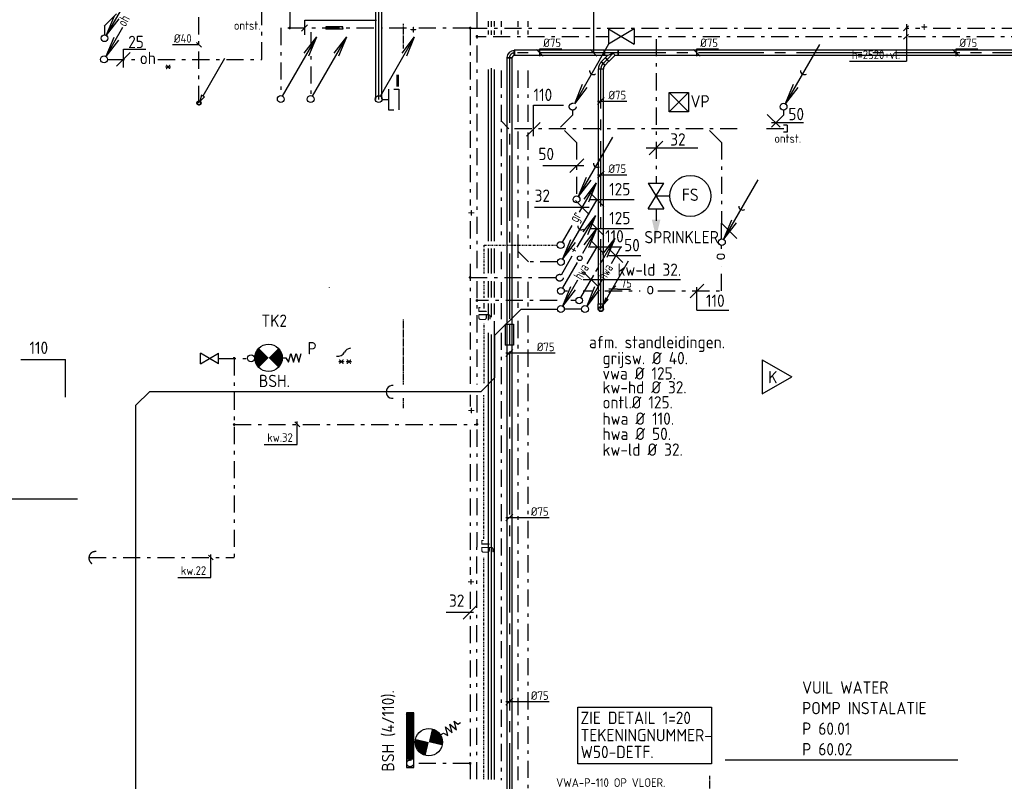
# Model space of a CAD drawing. Header units: millimetres. Extents: x -72565 to 37572, y -100 to 54284.
# Tile 9 of 32: x -64610 to -50246, y 33953 to 45067. Entities that reach past the tile are written whole.
import ezdxf
from ezdxf.enums import TextEntityAlignment as Align

# ---------------------------------------------------------------- set-up
doc = ezdxf.new("R2010")
doc.units = ezdxf.units.MM
doc.header["$LTSCALE"] = 50
for name, pattern in [('2322109', [10, 5, -2, 1, -2]), ('CENTER2', [28.575, 19.05, -3.175, 3.175, -3.175]), ('DASHDOT', [1, 0.5, -0.25, 0, -0.25]), ('DASHED', [0.75, 0.5, -0.25]), ('HIDDEN', [0.375, 0.25, -0.125]), ('KOUDWATER', [8.4, 4.8, -1.2, 1.2, -1.2]), ('KOUDWATERTAP', [1.1, 0.5, -0.25, 0.1, -0.25]), ('WARMWATER', [10.8, 4.8, -1.2, 1.2, -1.2, 1.2, -1.2])]:
    doc.linetypes.add(name, pattern=pattern)
for name, color, linetype in [('50', 3, 'Continuous'), ('51', 6, 'Continuous'), ('51-LEIDING', 3, 'Continuous'), ('52', 3, 'Continuous'), ('52-GRIJS', 3, 'KOUDWATERTAP'), ('54', 3, 'Continuous'), ('55', 3, 'Continuous'), ('60', 7, 'Continuous'), ('60-CV', 3, 'Continuous'), ('60-TXT', 1, 'Continuous'), ('62', 3, 'Continuous'), ('62-GKW', 3, 'Continuous'), ('Bestaande grijswater', 102, 'KOUDWATERTAP'), ('SYM-W', 7, 'Continuous'), ('WL$1----_BOUWKUNDIG', 11, 'Continuous'), ('WL521---_D', 112, 'Continuous'), ('WL522---_VWA', 2, 'Continuous'), ('WL524---_D', 192, 'Continuous'), ('WL524---_HARTLIJN', 7, 'Continuous'), ('WL531---', 132, 'Continuous'), ('WL5310--_KW', 2, 'KOUDWATER'), ('WL5310--Bestaande_KW', 180, 'KOUDWATERTAP'), ('WL532---_DBL', 6, 'Continuous'), ('WL5320--_WW', 2, 'WARMWATER'), ('WM-L0---_MATEN-B', 7, 'Continuous'), ('WM524---', 2, 'Continuous'), ('WM560---_MATEN-B', 1, 'Continuous')]:
    doc.layers.add(name, color=color, linetype=linetype)
doc.styles.add('BURO-018', font='ISO96.shx', dxfattribs={"height": 90})
doc.styles.add('BURO-025', font='ISO96.shx', dxfattribs={"height": 125})
doc.styles.add('ISO', font='ISO.SHX')
doc.styles.add('MAATVOERING', font='ISO')

# ---------------------------------------------------------------- blocks, each defined once
blk = doc.blocks.new('030')
at = {"layer": '51', "color": 1, "linetype": 'Continuous'}
for p in [(5.25, 9.09), (1.4, 3.22), (2.08, 2.82)]:
    blk.add_line(p, (0.25, 0.43), dxfattribs=at)
blk.add_circle((0, 0), 0.5, dxfattribs=at)
blk.add_arc((3.03, 5.25), 0.567, 178.0725, 301.9275, dxfattribs=at)
blk = doc.blocks.new('W3-44')
at = {"layer": '54', "color": 2, "const_width": 2}
for points in [[(1.29, 0.71, 0.414214), (1.29, -0.71, 1)], [(2.71, -0.71, 0.414214), (2.71, 0.71, 1)]]:
    blk.add_lwpolyline(points, format="xyb", dxfattribs=at)
at = {"layer": '54', "color": 7}
blk.add_lwpolyline([(4, 0), (4.5, 0), (4.88, -0.63), (5.26, 0.63), (5.63, -0.63), (6.01, 0.63), (6.39, -0.63), (6.77, 0.63), (6.96, 0), (7.46, 0)], dxfattribs=at)
at = {"layer": '54', "color": 2}
blk.add_circle((2, 0), 2, dxfattribs=at)
blk = doc.blocks.new('$MAAT')
at = {"layer": 'SYM-W', "color": 1}
blk.add_line((1, 1), (-1, -1), dxfattribs=at)
blk = doc.blocks.new('013')
at = {"layer": '52', "color": 1, "linetype": 'Continuous'}
for p, q in [((3.06, 5.3), (5.25, 9.09)), ((3.42, 6.7), (5.25, 9.09)), ((4.1, 6.31), (5.25, 9.09)), ((2.44, 4.22), (2.75, 4.76)), ((0.25, 0.43), (2.13, 3.68))]:
    blk.add_line(p, q, dxfattribs=at)
blk.add_circle((0, 0), 0.5, dxfattribs=at)
blk = doc.blocks.new('033')
at = {"layer": '50', "color": 1, "linetype": 'Continuous'}
for p, q in [((5.25, 9.09), (3.8, 6.58)), ((2.44, 4.22), (0.25, 0.43)), ((1.4, 3.22), (0.25, 0.43)), ((2.08, 2.82), (0.25, 0.43))]:
    blk.add_line(p, q, dxfattribs=at)
blk.add_circle((0, 0), 0.5, dxfattribs=at)
at = {"layer": '50', "color": 7, "style": 'ISO', "width": 0.7}
blk.add_text('hwa', height=1.5, rotation=59.4545, dxfattribs=at).set_placement((3.04, 4.13))
blk = doc.blocks.new('027')
at = {"layer": '51', "color": 1, "linetype": 'Continuous'}
for p, q in [((5.26, 9.1), (3.14, 5.44)), ((3.42, 6.72), (5.26, 9.1)), ((4.1, 6.32), (5.26, 9.1)), ((2.39, 4.14), (0.25, 0.43))]:
    blk.add_line(p, q, dxfattribs=at)
for centre, radius in [((2.76, 4.77), 0.35), ((0, 0), 0.5)]:
    blk.add_circle(centre, radius, dxfattribs=at)
blk = doc.blocks.new('STORZ')
at = {"layer": '54', "color": 2}
for p, q in [((0, 1.5), (0, -1.5)), ((0.75, 1.5), (1.5, 1.5)), ((1.5, 1.5), (1.5, -1.5)), ((0, -1.5), (0.75, -1.5))]:
    blk.add_line(p, q, dxfattribs=at)
blk = doc.blocks.new('122')
at = {"layer": '52', "color": 1, "linetype": 'Continuous'}
for p, q in [((2.77, 4.8), (5.25, 9.09)), ((3.42, 6.7), (5.25, 9.09)), ((4.1, 6.31), (5.25, 9.09)), ((0.25, 0.43), (1.66, 2.87))]:
    blk.add_line(p, q, dxfattribs=at)
blk.add_circle((0, 0), 0.5, dxfattribs=at)
at = {"layer": '52', "color": 7, "style": 'ISO', "width": 0.75}
blk.add_text('gr', height=1.5, rotation=61.3721, dxfattribs=at).set_placement((2.44, 3.19))
blk = doc.blocks.new('D122')
at = {"layer": '52', "linetype": 'Continuous'}
blk.add_blockref('122', (0, 0), dxfattribs=at)
blk = doc.blocks.new('3-01')
at = {"layer": 'SYM-W', "color": 2}
for p, q in [((-2.5, 1.5), (-2.5, -1.5)), ((-2.5, 1.5), (2.5, -1.5)), ((2.5, 1.5), (-2.5, -1.5)), ((2.5, 1.5), (2.5, -1.5))]:
    blk.add_line(p, q, dxfattribs=at)
blk = doc.blocks.new('W3-01A')
at = {"layer": 'SYM-W', "linetype": 'Continuous', "xscale": 0.75, "yscale": 0.75, "zscale": 0.75}
blk.add_blockref('3-01', (0, 0), dxfattribs=at)
blk = doc.blocks.new('001')
at = {"layer": '60', "color": 1, "linetype": 'Continuous'}
for p in [(0.25, 0.43), (3.42, 6.7), (4.1, 6.31)]:
    blk.add_line(p, (5.25, 9.09), dxfattribs=at)
blk.add_circle((0, 0), 0.5, dxfattribs=at)
blk = doc.blocks.new('*X19')
at = {"color": 0}
for p, q in [((29158, 61986), (29262, 62089)), ((29158, 61999), (29248, 62089)), ((29158, 62013), (29235, 62089)), ((29158, 62026), (29222, 62089)), ((29158, 62040), (29208, 62089)), ((29158, 62053), (29195, 62089)), ((29158, 62067), (29181, 62089)), ((29158, 62080), (29168, 62089)), ((29158, 61972), (29268, 62082)), ((29158, 61959), (29268, 62069)), ((29158, 61945), (29268, 62055)), ((29158, 61932), (29268, 62042)), ((29158, 61918), (29268, 62028)), ((29158, 61905), (29268, 62015)), ((29158, 61891), (29268, 62001)), ((29158, 61878), (29268, 61988)), ((29158, 61865), (29268, 61975)), ((29158, 61851), (29268, 61961)), ((29158, 61838), (29268, 61948)), ((29158, 61824), (29268, 61934)), ((29158, 61811), (29268, 61921)), ((29158, 61797), (29268, 61907)), ((29158, 61784), (29268, 61894)), ((29158, 61770), (29268, 61880)), ((29158, 61757), (29268, 61867)), ((29158, 61743), (29268, 61853)), ((29158, 61730), (29268, 61840)), ((29158, 61716), (29268, 61826)), ((29158, 61703), (29268, 61813)), ((29158, 61689), (29268, 61799)), ((29158, 61676), (29268, 61786)), ((29158, 61662), (29268, 61772)), ((29158, 61649), (29268, 61759)), ((29158, 61636), (29268, 61746)), ((29158, 61622), (29268, 61732)), ((29158, 61609), (29268, 61719)), ((29158, 61595), (29268, 61705)), ((29158, 61582), (29268, 61692)), ((29158, 61568), (29268, 61678)), ((29158, 61555), (29268, 61665)), ((29158, 61541), (29268, 61651)), ((29158, 61528), (29268, 61638)), ((29158, 61514), (29268, 61624)), ((29158, 61501), (29268, 61611)), ((29158, 61487), (29268, 61597)), ((29158, 61474), (29268, 61584)), ((29158, 61460), (29268, 61570)), ((29158, 61447), (29268, 61557)), ((29158, 61433), (29268, 61543)), ((29158, 61420), (29268, 61530)), ((29168, 61416), (29268, 61517)), ((29182, 61416), (29268, 61503)), ((29195, 61416), (29268, 61490)), ((29209, 61416), (29268, 61476)), ((29222, 61416), (29268, 61463)), ((29236, 61416), (29268, 61449)), ((29249, 61416), (29268, 61436)), ((29263, 61416), (29268, 61422))]:
    blk.add_line(p, q, dxfattribs=at)
blk = doc.blocks.new('3-59')
at = {"layer": 'SYM-W', "color": 2}
for p, q in [((-2.5, 0), (0, 4.33)), ((2.5, 0), (0, 4.33)), ((-2.5, 0), (2.5, 0))]:
    blk.add_line(p, q, dxfattribs=at)
blk = doc.blocks.new('CVRP51')
blk.add_line((7.5, 12.99), (1.17, 2.03))
blk.add_lwpolyline([(1.59, 1.78), (0.75, 2.27), (0.25, 0.43)], close=True)
blk.add_circle((0, 0), 0.5)
at = {"color": 2, "style": 'MAATVOERING', "flags": 8}
blk.add_attdef('PIJL_BEN', (8, 13), '', height=1, dxfattribs=at)
blk = doc.blocks.new('MVLINE')
blk.add_line((35, -35), (-35, 35))
blk = doc.blocks.new('*U85')
at = {"color": 0, "ltscale": 10}
for p, q in [((-38, 65), (-38, 75)), ((-38, 75), (38, 75)), ((-38, 46), (-38, 65)), ((-38, 29), (-38, 46)), ((-38, 15), (-38, 29)), ((-38, 5), (-38, 15)), ((-38, 0), (-38, 5)), ((38, 65), (38, 75)), ((38, 46), (38, 65)), ((38, 29), (38, 46)), ((38, 15), (38, 29)), ((38, 5), (38, 15)), ((38, 0), (38, 5))]:
    blk.add_line(p, q, dxfattribs=at)
blk.add_circle((0, 0), 37.5, dxfattribs=at)
at = {"layer": 'WL524---_HARTLIJN', "linetype": 'CENTER2'}
blk.add_line((0, 0), (0, 75), dxfattribs=at)
at = {"layer": 'WL524---_D', "color": 1, "linetype": '2322109', "style": 'BURO-018'}
blk.add_attdef('POSNR', text='', height=90, dxfattribs=at).set_placement((0, 0), align=Align.MIDDLE)
blk = doc.blocks.new('*U86')
at = {"color": 0, "ltscale": 10}
for p, q in [((0, 37), (3438, 37)), ((0, -38), (0, 37)), ((3438, 37), (3438, -38)), ((0, -38), (3438, -38))]:
    blk.add_line(p, q, dxfattribs=at)
at = {"layer": 'WL524---_HARTLIJN', "linetype": 'CENTER2'}
blk.add_line((0, 0), (3438, 0), dxfattribs=at)
at = {"layer": 'WL524---_D', "color": 1, "linetype": '2322109', "style": 'BURO-018'}
blk.add_attdef('POSNR', text='', height=90, dxfattribs=at).set_placement((0, 0), align=Align.MIDDLE)
blk = doc.blocks.new('*U87')
at = {"color": 0, "ltscale": 10}
for p, q in [((-50, -38), (-50, 38)), ((62, -9), (9, -62))]:
    blk.add_line(p, q, dxfattribs=at)
for radius, start in [(158, 47.1734), (83.2, 45)]:
    blk.add_arc((-50, -121), radius, start, 90, dxfattribs=at)
at = {"layer": 'WL524---_HARTLIJN', "linetype": 'CENTER2'}
blk.add_arc((-50, -121), 121, 45, 90, dxfattribs=at)
at = {"layer": 'WL524---_D', "color": 1, "linetype": '2322109', "style": 'BURO-018'}
blk.add_attdef('POSNR', text='', height=90, dxfattribs=at).set_placement((0, 0), align=Align.MIDDLE)
blk = doc.blocks.new('*U95')
at = {"color": 0, "ltscale": 10}
for p, q in [((0, 38), (29274, 38)), ((29274, 38), (29274, -38)), ((0, -38), (29274, -38))]:
    blk.add_line(p, q, dxfattribs=at)
at = {"layer": 'WL524---_HARTLIJN', "linetype": 'CENTER2'}
blk.add_line((0, 0), (29274, 0), dxfattribs=at)
at = {"layer": 'WL524---_D', "color": 1, "linetype": '2322109', "style": 'BURO-018'}
blk.add_attdef('POSNR', text='', height=90, dxfattribs=at).set_placement((0, 0), align=Align.MIDDLE)
blk = doc.blocks.new('*U96')
at = {"color": 0, "ltscale": 10}
for p, q in [((0, 37), (85, 37)), ((0, -38), (0, 37)), ((85, 37), (85, -38)), ((0, -38), (85, -38))]:
    blk.add_line(p, q, dxfattribs=at)
at = {"layer": 'WL524---_HARTLIJN', "linetype": 'CENTER2'}
blk.add_line((0, 0), (85, 0), dxfattribs=at)
at = {"layer": 'WL524---_D', "color": 1, "linetype": '2322109', "style": 'BURO-018'}
blk.add_attdef('POSNR', text='', height=90, dxfattribs=at).set_placement((0, 0), align=Align.MIDDLE)
blk = doc.blocks.new('*U97')
at = {"color": 0, "ltscale": 10}
for p, q in [((-70, 37), (-16, 37)), ((-70, 37), (-70, -38)), ((-16, 37), (72, 126)), ((-16, 37), (0, 0)), ((91, 37), (0, 0)), ((72, 126), (126, 72)), ((91, 37), (126, 72)), ((91, 37), (140, 37)), ((140, 37), (140, -38)), ((-70, -38), (140, -38))]:
    blk.add_line(p, q, dxfattribs=at)
at = {"layer": 'WL524---_HARTLIJN', "linetype": 'CENTER2'}
for p, q in [((-70, 0), (140, 0)), ((0, 0), (99, 99))]:
    blk.add_line(p, q, dxfattribs=at)
at = {"layer": 'WL524---_D', "color": 1, "linetype": '2322109', "style": 'BURO-018'}
blk.add_attdef('POSNR', text='', height=90, dxfattribs=at).set_placement((0, 0), align=Align.MIDDLE)
blk = doc.blocks.new('LDV3121')
at = {"color": 0, "linetype": 'Continuous'}
blk.add_line((0.25, 0.43), (6.75, 11.69), dxfattribs=at)
blk.add_lwpolyline([(0.25, 0.43, 0, 1, 0), (1.5, 2.6, 1, 1, 0)], format="xyseb", dxfattribs=at)
blk.add_circle((0, 0), 0.5, dxfattribs=at)
blk = doc.blocks.new('*U99')
at = {"color": 0, "ltscale": 10}
for p, q in [((0, 37), (1318, 37)), ((0, -38), (0, 37)), ((1318, 37), (1318, -38)), ((0, -38), (1318, -38))]:
    blk.add_line(p, q, dxfattribs=at)
at = {"layer": 'WL524---_HARTLIJN', "linetype": 'CENTER2'}
blk.add_line((0, 0), (1318, 0), dxfattribs=at)
at = {"layer": 'WL524---_D', "color": 1, "linetype": '2322109', "style": 'BURO-018'}
blk.add_attdef('POSNR', text='', height=90, dxfattribs=at).set_placement((0, 0), align=Align.MIDDLE)
blk = doc.blocks.new('*U100')
at = {"color": 0, "ltscale": 10}
for p, q in [((-75, -37.5), (-75, 37.5)), ((-37.5, 75), (37.5, 75))]:
    blk.add_line(p, q, dxfattribs=at)
for radius, start, end in [(37.5, 270, 0), (112.5, 273.05723, 356.94277)]:
    blk.add_arc((-75, 75), radius, start, end, dxfattribs=at)
at = {"layer": 'WL524---_HARTLIJN', "linetype": 'CENTER2'}
blk.add_arc((-75, 75), 75, 270, 0, dxfattribs=at)
at = {"layer": 'WL524---_D', "color": 1, "linetype": '2322109', "style": 'BURO-018'}
blk.add_attdef('POSNR', text='', height=90, dxfattribs=at).set_placement((0, 0), align=Align.MIDDLE)
blk = doc.blocks.new('*U102')
at = {"color": 0, "ltscale": 10}
for p, q in [((0, 37), (22100, 37)), ((0, -38), (0, 37)), ((0, -38), (22100, -38))]:
    blk.add_line(p, q, dxfattribs=at)
at = {"layer": 'WL524---_HARTLIJN', "linetype": 'CENTER2'}
blk.add_line((0, 0), (22100, 0), dxfattribs=at)
at = {"layer": 'WL524---_D', "color": 1, "linetype": '2322109', "style": 'BURO-018'}
blk.add_attdef('POSNR', text='', height=90, dxfattribs=at).set_placement((0, 0), align=Align.MIDDLE)
blk = doc.blocks.new('*U106')
at = {"layer": 'WM524---', "color": 0, "ltscale": 10}
for p, q in [((50, -50), (-50, 50)), ((0, 60), (318, 60)), ((0, -50), (0, 60))]:
    blk.add_line(p, q, dxfattribs=at)
at = {"layer": 'WM524---', "color": 0, "linetype": '2322109', "style": 'BURO-025'}
blk.add_text('%%c75', height=125, dxfattribs=at).set_placement((50, 85))
blk = doc.blocks.new('*U108')
at = {"layer": 'WM524---', "color": 0, "ltscale": 10}
for p, q in [((-50, -50), (50, 50)), ((-50, 0), (377, 0))]:
    blk.add_line(p, q, dxfattribs=at)
at = {"layer": 'WM524---', "color": 0, "linetype": '2322109', "style": 'BURO-025'}
blk.add_text('%%c75', height=125, dxfattribs=at).set_placement((110, 25))
blk = doc.blocks.new('*U109', base_point=(-55965, 41132))
at = {"color": 0, "linetype": 'Continuous'}
for p, q in [((-55915, 41182), (-56015, 41082)), ((-55890, 41132), (-56015, 41132)), ((-55890, 41132), (-55697, 41132))]:
    blk.add_line(p, q, dxfattribs=at)
at = {"color": 0, "linetype": 'Continuous', "style": 'BURO-025'}
blk.add_text('75', height=125, dxfattribs=at).set_placement((-55840, 41157))
blk = doc.blocks.new('*U110')
at = {"layer": 'WM524---', "color": 0, "ltscale": 10}
for p, q in [((-50, -50), (50, 50)), ((-50, 0), (669, 0))]:
    blk.add_line(p, q, dxfattribs=at)
at = {"layer": 'WM524---', "color": 0, "linetype": '2322109', "style": 'BURO-025'}
blk.add_text('%%c75', height=125, dxfattribs=at).set_placement((401, 25))
blk = doc.blocks.new('*U111')
at = {"layer": 'WM524---', "color": 0, "ltscale": 10}
for p, q in [((-50, -50), (50, 50)), ((-50, 0), (582, 0))]:
    blk.add_line(p, q, dxfattribs=at)
at = {"layer": 'WM524---', "color": 0, "linetype": '2322109', "style": 'BURO-025'}
blk.add_text('%%c75', height=125, dxfattribs=at).set_placement((314, 25))
blk = doc.blocks.new('*U143')
at = {"color": 0, "ltscale": 10}
for p, q in [((0, 62), (304, 62)), ((0, -62), (0, 62)), ((304, 62), (304, -62)), ((0, -62), (304, -62))]:
    blk.add_line(p, q, dxfattribs=at)
at = {"layer": 'WL524---_HARTLIJN', "linetype": 'CENTER2'}
blk.add_line((0, 0), (304, 0), dxfattribs=at)
at = {"layer": 'WL524---_D', "color": 1, "linetype": '2322109', "style": 'BURO-018'}
blk.add_attdef('POSNR', text='', height=90, dxfattribs=at).set_placement((0, 0), align=Align.MIDDLE)

msp = doc.modelspace()

# ---------------------------------------------------------------- linework, layer by layer
for p, q in [((-60560, 38870), (-60560, 39202)), ((-61822, 36929), (-61822, 37261))]:
    msp.add_line(p, q)
at = {"layer": '50', "color": 3}
msp.add_line((-57677, 39843), (-57677, 40461), dxfattribs=at)
at = {"layer": '51', "color": 1, "linetype": 'HIDDEN'}
for p, q in [((-59012, 44647), (-59012, 45007)), ((-59012, 39743), (-59012, 40692)), ((-59012, 39399), (-59012, 39543)), ((-54549, 34032), (-54549, 33670))]:
    msp.add_line(p, q, dxfattribs=at)
at = {"layer": '51', "color": 2}
for p, q in [((-55133, 43723), (-54853, 44003)), ((-55133, 44003), (-54853, 43723)), ((-55133, 44003), (-54853, 44003)), ((-55133, 43723), (-55133, 44003)), ((-54853, 44003), (-54853, 43723)), ((-54853, 43723), (-55133, 43723))]:
    msp.add_line(p, q, dxfattribs=at)
at = {"layer": '51', "color": 1, "linetype": 'Continuous'}
msp.add_arc((-56240, 44323), 56.7, 178.0725, 301.9275, dxfattribs=at)
at = {"layer": '51-LEIDING'}
for p, q in [((-58859, 34952), (-58969, 34952)), ((-58969, 34952), (-58969, 34152)), ((-58859, 34152), (-58859, 34952)), ((-58969, 34279), (-58859, 34279)), ((-58969, 34152), (-58859, 34152))]:
    msp.add_line(p, q, dxfattribs=at)
at = {"layer": '51-LEIDING', "color": 2}
for centre, start, end in [((-59771, 40160), 97.8365, 151.9275), ((-59971, 40267), 260.6714, 331.9275)]:
    msp.add_arc(centre, 113, start, end, dxfattribs=at)
at = {"layer": '51-LEIDING'}
msp.add_arc((-59170, 39635), 94.1, 83.445, 276.555, dxfattribs=at)
at = {"layer": '52', "color": 1, "linetype": 'Continuous'}
for p in [(-63111, 44952), (-63239, 44808), (-63171, 44769)]:
    msp.add_line(p, (-63354, 44530), dxfattribs=at)
msp.add_circle((-63379, 44487), 50, dxfattribs=at)
at = {"layer": '52-GRIJS', "linetype": 'Continuous'}
msp.add_line((-57836, 40852), (-57836, 40932), dxfattribs=at)
at = {"layer": '52-GRIJS', "color": 1, "linetype": 'Continuous'}
msp.add_circle((-61235, 40126), 50, dxfattribs=at)
at = {"layer": '54', "color": 2}
msp.add_line((-59326, 43901), (-59229, 43901), dxfattribs=at)
at = {"layer": '54', "color": 7}
for p, q in [((-60779, 40133), (-60729, 40133)), ((-60729, 40133), (-60691, 40070)), ((-60691, 40070), (-60653, 40196)), ((-60653, 40196), (-60616, 40070)), ((-60616, 40070), (-60578, 40196)), ((-60578, 40196), (-60540, 40070)), ((-60540, 40070), (-60502, 40196))]:
    msp.add_line(p, q, dxfattribs=at)
at = {"layer": '54', "color": 1}
msp.add_line((-65677, 38073), (-63769, 38073), dxfattribs=at)
at = {"layer": '54', "color": 2, "const_width": 200}
for points in [[(-61050, 40204, 0.414214), (-61050, 40062, 1)], [(-60908, 40062, 0.414214), (-60908, 40204, 1)]]:
    msp.add_lwpolyline(points, format="xyb", dxfattribs=at)
at = {"layer": '54', "color": 2}
msp.add_circle((-60979, 40133), 200, dxfattribs=at)
at = {"layer": '55', "color": 1, "linetype": 'Continuous'}
for p, q in [((-56475, 41747), (-56207, 42210)), ((-56391, 41972), (-56207, 42210)), ((-56323, 41932), (-56207, 42210)), ((-56707, 41344), (-56548, 41621))]:
    msp.add_line(p, q, dxfattribs=at)
at = {"layer": '60-CV', "color": 7}
for p, q in [((-51715, 44905), (-51644, 44975)), ((-51675, 45001), (-51675, 44459)), ((-51715, 44782), (-51644, 44852)), ((-52502, 44459), (-51675, 44459))]:
    msp.add_line(p, q, dxfattribs=at)
at = {"layer": '60-TXT'}
msp.add_line((-50923, 34263), (-54320, 34263), dxfattribs=at)
at = {"layer": '60-TXT', "color": 3}
msp.add_lwpolyline([(-56467, 34208), (-56467, 35037), (-54516, 35037), (-54516, 34208)], close=True, dxfattribs=at)
at = {"layer": '62', "color": 7}
for p, q in [((-57115, 43818), (-56678, 43818)), ((-57115, 43368), (-57115, 43818)), ((-54716, 43193), (-55470, 43193)), ((-56382, 42935), (-56979, 42935)), ((-56290, 42441), (-55648, 42441)), ((-56301, 42326), (-57101, 42326)), ((-56289, 42019), (-55656, 42019)), ((-56290, 41753), (-55826, 41753)), ((-56013, 41625), (-55548, 41625)), ((-54971, 41270), (-56388, 41270)), ((-54730, 40828), (-54730, 41164)), ((-54730, 40828), (-54266, 40828))]:
    msp.add_line(p, q, dxfattribs=at)
at = {"layer": '62-GKW', "linetype": 'DASHED'}
msp.add_line((-60089, 41156), (-60089, 41158), dxfattribs=at)
at = {"layer": 'Bestaande grijswater', "linetype": 'KOUDWATERTAP'}
for p, q in [((-57836, 41777), (-56768, 41777)), ((-57836, 41365), (-57836, 41777)), ((-57836, 41009), (-57836, 41251)), ((-57836, 39761), (-57836, 40627)), ((-57840, 37489), (-57840, 39587)), ((-57840, 33983), (-57840, 37214))]:
    msp.add_line(p, q, dxfattribs=at)
at = {"layer": 'SYM-W', "color": 7}
for p, q in [((-60409, 44990), (-60499, 44900)), ((-60452, 45059), (-59404, 45059)), ((-60452, 44845), (-60452, 45059))]:
    msp.add_line(p, q, dxfattribs=at)
at = {"layer": 'SYM-W', "color": 1}
for p, q in [((-63097, 44638), (-62771, 44638)), ((-63097, 44368), (-63097, 44638)), ((-64595, 40107), (-63941, 40107)), ((-63941, 39560), (-63941, 40107)), ((-57989, 36417), (-58387, 36417))]:
    msp.add_line(p, q, dxfattribs=at)
at = {"layer": 'SYM-W', "color": 2}
msp.add_line((-55327, 42495), (-55127, 42495), dxfattribs=at)
msp.add_circle((-54827, 42495), 300, dxfattribs=at)
at = {"layer": 'WL$1----_BOUWKUNDIG', "linetype": 'DASHDOT', "const_width": 40}
msp.add_lwpolyline([(-59097, 44264), (-59097, 44089)], dxfattribs=at)
at = {"layer": 'WL521---_D'}
for p, q in [((-57294, 40844), (-57677, 40461)), ((-57294, 40844), (-56765, 40844)), ((-56413, 40844), (-56665, 40844)), ((-57677, 39843), (-57877, 39643)), ((-62914, 39443), (-62714, 39643)), ((-62714, 39643), (-57877, 39643)), ((-62914, 31240), (-62914, 39443))]:
    msp.add_line(p, q, dxfattribs=at)
at = {"layer": 'WL522---_VWA'}
for p, q in [((-56018, 44707), (-56518, 43841)), ((-56403, 44119), (-56518, 43841)), ((-56335, 44079), (-56518, 43841)), ((-53705, 43684), (-53518, 43496)), ((-53177, 43563), (-53642, 43563)), ((-54146, 41876), (-54370, 42099))]:
    msp.add_line(p, q, dxfattribs=at)
at = {"layer": 'WL524---_D', "linetype": '2322109'}
for p, q in [((-63377, 44974), (-63177, 45174)), ((-61995, 43851), (-61995, 45174)), ((-63373, 44978), (-63373, 44846)), ((-57588, 45045), (-57588, 44964)), ((-57344, 45045), (-57344, 44964)), ((-57195, 45045), (-57195, 44964)), ((-57588, 44907), (-57588, 44850)), ((-57344, 44907), (-57344, 44850)), ((-57195, 44907), (-57195, 44850)), ((-57588, 44324), (-57588, 41877)), ((-57344, 44324), (-57344, 43528)), ((-57195, 44324), (-57195, 43534)), ((-56543, 43674), (-56743, 43474)), ((-56543, 43747), (-56543, 43674)), ((-53466, 43674), (-53666, 43474)), ((-53466, 43747), (-53466, 43674)), ((-57473, 43474), (-57588, 43589)), ((-53413, 43526), (-53468, 43526)), ((-53413, 43526), (-53413, 43426)), ((-54141, 43474), (-57473, 43474)), ((-57344, 43433), (-57344, 41841)), ((-57195, 43418), (-57195, 41877)), ((-56485, 43274), (-56685, 43474)), ((-54370, 43274), (-54570, 43474)), ((-53463, 43474), (-53791, 43474)), ((-53413, 43426), (-53468, 43426)), ((-56485, 43274), (-56485, 42494)), ((-54370, 43274), (-54370, 42099)), ((-54370, 41869), (-54370, 42099)), ((-57344, 41841), (-57344, 41369)), ((-57588, 41677), (-57588, 41372)), ((-57185, 41532), (-57344, 41691)), ((-54370, 41722), (-54370, 41770)), ((-56765, 41532), (-57185, 41532)), ((-54370, 41109), (-54370, 41462)), ((-57588, 41237), (-57588, 41008)), ((-57344, 41247), (-57344, 41006)), ((-57195, 41242), (-57195, 41008)), ((-56665, 41109), (-56620, 41109)), ((-56391, 41109), (-56245, 41109)), ((-56073, 41109), (-55559, 41109)), ((-55299, 41109), (-54370, 41109)), ((-57195, 40941), (-57195, 40883)), ((-57588, 40931), (-57588, 40695)), ((-57344, 40937), (-57344, 40863)), ((-57344, 40670), (-57344, 33968)), ((-57195, 40752), (-57195, 33818)), ((-57588, 40498), (-57588, 33969))]:
    msp.add_line(p, q, dxfattribs=at)
at = {"layer": 'WL524---_D'}
msp.add_line((-57688, 41730), (-57688, 41367), dxfattribs=at)
at = {"layer": 'WL524---_D', "linetype": '2322109'}
for centre, radius in [((-61995, 43851), 30), ((-56543, 43797), 50)]:
    msp.add_circle(centre, radius, dxfattribs=at)
at = {"layer": 'WL531---', "linetype": '2322109'}
for p, q in [((-57939, 45692), (-57939, 41367)), ((-60671, 45675), (-60671, 44944)), ((-61076, 44487), (-61076, 45260)), ((-60800, 44944), (-60800, 43954)), ((-59446, 44944), (-60800, 44944)), ((-60364, 44884), (-60364, 43958)), ((-58968, 44944), (-59320, 44944)), ((-58039, 44944), (-58805, 44944)), ((-58039, 44945), (-58039, 42356)), ((-58039, 44945), (-51477, 44945)), ((-57939, 44821), (-57807, 44821)), ((-57703, 44821), (-56020, 44821)), ((-55645, 44821), (-40645, 44821)), ((-51282, 44945), (-44349, 44945)), ((-55326, 44784), (-55326, 42682)), ((-63329, 44487), (-62899, 44487)), ((-62593, 44487), (-61076, 44487)), ((-55326, 42307), (-55326, 42133)), ((-58039, 42125), (-58039, 41687)), ((-58039, 41504), (-58039, 39718)), ((-58039, 41305), (-56782, 41305)), ((-57939, 41253), (-57939, 39743)), ((-56770, 40969), (-57939, 40969)), ((-56498, 40969), (-56571, 40969)), ((-61707, 40124), (-61251, 40124)), ((-61481, 40124), (-61481, 37220)), ((-58039, 39591), (-58039, 39423)), ((-57939, 39586), (-57939, 37371)), ((-61481, 39161), (-57939, 39161)), ((-58039, 39080), (-58039, 36965)), ((-57939, 33983), (-57939, 37371)), ((-63601, 37220), (-61481, 37220)), ((-58039, 36718), (-58039, 33985)), ((-58039, 34215), (-58864, 34215))]:
    msp.add_line(p, q, dxfattribs=at)
at = {"layer": 'WL531---', "linetype": '2322109', "const_width": 20}
for points in [[(-60681, 44945, 1), (-60661, 44945, 1)], [(-58048, 44945, 1), (-58028, 44945, 1)], [(-57949, 44821, 1), (-57929, 44821, 1)], [(-58049, 41305, 1), (-58029, 41305, 1)], [(-57949, 40969, 1), (-57929, 40969, 1)], [(-61491, 40126, 1), (-61471, 40126, 1)], [(-61491, 39159, 1), (-61471, 39159, 1)], [(-57949, 39161, 1), (-57929, 39161, 1)], [(-58049, 34215, 1), (-58029, 34215, 1)]]:
    msp.add_lwpolyline(points, format="xyb", close=True, dxfattribs=at)
at = {"layer": 'WL531---', "linetype": '2322109'}
for centre in [(-56732, 41301), (-58914, 34215)]:
    msp.add_circle(centre, 50, dxfattribs=at)
msp.add_arc((-63507, 37211), 94.1, 83.445, 276.555, dxfattribs=at)
msp.add_solid([(-55388, 42147), (-55326, 41897), (-55263, 42147)], dxfattribs=at)
at = {"layer": 'WL5310--_KW', "color": 1, "linetype": 'Continuous'}
for p, q in [((-59898, 44962), (-60139, 44962)), ((-59898, 44930), (-60139, 44930))]:
    msp.add_line(p, q, dxfattribs=at)
at = {"layer": 'WL5310--_KW', "color": 1}
for points in [[(-60139, 44962, 0.263278), (-60144, 44959, 0.273688), (-60144, 44954, 0.002128), (-60142, 44951, 0.001216), (-60139, 44946, 0.002865), (-60137, 44941, -0.004024), (-60135, 44938, -0.272805), (-60135, 44933, -0.266496), (-60139, 44930, -0.266496), (-60142, 44932, -0.126852), (-60144, 44938, -0.14347), (-60143, 44943, -0.133033), (-60139, 44946)], [(-59898, 44930, 0.263278), (-59894, 44933, 0.273688), (-59893, 44938, 0.002128), (-59895, 44941, 0.001216), (-59898, 44946, 0.002865), (-59901, 44951, -0.004024), (-59903, 44954, -0.272805), (-59903, 44959, -0.266496), (-59898, 44962, -0.266496), (-59895, 44960, -0.126852), (-59894, 44954, -0.14347), (-59895, 44949, -0.133033), (-59898, 44946)]]:
    msp.add_lwpolyline(points, format="xyb", dxfattribs=at)
at = {"layer": 'WL532---_DBL'}
for p, q in [((-59421, 50028), (-59421, 43904)), ((-59376, 50033), (-59376, 43903)), ((-59331, 50038), (-59331, 43907)), ((-57778, 45045), (-57778, 44964)), ((-57733, 45045), (-57733, 44962)), ((-57688, 45045), (-57688, 44966)), ((-57778, 44907), (-57778, 44850)), ((-57733, 44909), (-57733, 44848)), ((-57688, 44908), (-57688, 44848)), ((-57778, 44341), (-57778, 41834)), ((-57733, 44357), (-57733, 41835)), ((-57688, 44339), (-57688, 41833)), ((-57778, 41730), (-57778, 41367)), ((-57733, 41729), (-57733, 41365)), ((-57778, 41251), (-57778, 41012)), ((-57733, 41251), (-57733, 41015)), ((-57688, 41246), (-57688, 41014)), ((-57778, 40924), (-57778, 40681)), ((-57733, 40923), (-57733, 40726)), ((-57688, 40924), (-57688, 40767)), ((-57688, 40669), (-57688, 33977)), ((-57778, 40499), (-57778, 33980)), ((-57733, 40474), (-57733, 33980))]:
    msp.add_line(p, q, dxfattribs=at)
at = {"layer": 'WL5320--_WW', "color": 7}
for p, q in [((-60525, 39126), (-60595, 39196)), ((-61787, 37185), (-61857, 37255))]:
    msp.add_line(p, q, dxfattribs=at)
at = {"layer": 'WL5320--_WW', "color": 7, "linetype": 'Continuous'}
for p, q in [((-61043, 38870), (-60560, 38870)), ((-62305, 36929), (-61822, 36929))]:
    msp.add_line(p, q, dxfattribs=at)
at = {"layer": 'WM524---'}
for p, q in [((-56239, 45268), (-56239, 44582)), ((-56189, 44532), (-56289, 44632))]:
    msp.add_line(p, q, dxfattribs=at)
at = {"layer": 'WM560---_MATEN-B'}
msp.add_lwpolyline([(-61995, 44699), (-62071, 44699), (-62382, 44699)], dxfattribs=at)

# ---------------------------------------------------------------- block references
at = {"layer": '51-LEIDING', "xscale": 100, "yscale": 100, "zscale": 100}
msp.add_blockref('D122', (-56718, 41777), dxfattribs=at)
at = {"layer": '51-LEIDING', "color": 1}
msp.add_blockref('*X19', (-88127, -27137), dxfattribs=at)
at = {"layer": '54', "xscale": 100, "yscale": 100, "zscale": 100}
msp.add_blockref('STORZ', (-59229, 43901), dxfattribs=at)
at = {"layer": '60-TXT', "xscale": 100, "yscale": 100, "zscale": 100}
msp.add_blockref('W3-01A', (-55832, 44821), dxfattribs=at)
at = {"layer": '62', "color": 7, "xscale": 100, "yscale": 100, "zscale": 100}
for p in [(-57115, 43468), (-56482, 42935)]:
    msp.add_blockref('$MAAT', p, dxfattribs=at)
at = {"layer": '62', "color": 7, "xscale": 100, "yscale": 100, "zscale": 100, "rotation": 270}
msp.add_blockref('$MAAT', (-55913, 41625), dxfattribs=at)
at = {"layer": 'SYM-W', "xscale": 100, "yscale": 100, "zscale": 100}
for p in [(-63097, 44487), (-55326, 43193), (-54730, 41109), (-58039, 36417)]:
    msp.add_blockref('$MAAT', p, dxfattribs=at)
for p, rotation in [((-56190, 42441), 270), ((-56401, 42326), 90), ((-56189, 42019), 270), ((-56190, 41753), 270), ((-56278, 41276), 90)]:
    msp.add_blockref('$MAAT', p, dxfattribs=dict(at, rotation=rotation))
at = {"layer": 'SYM-W', "linetype": 'Continuous', "xscale": 100, "yscale": 100, "zscale": 100, "rotation": 270}
msp.add_blockref('3-59', (-53777, 39855), dxfattribs=at)
at = {"layer": 'WL521---_D', "xscale": 100, "yscale": 100, "zscale": 100}
for p in [(-56715, 40844), (-56363, 40844)]:
    msp.add_blockref('033', p, dxfattribs=at)
at = {"layer": 'WL522---_VWA', "xscale": 100, "yscale": 100, "zscale": 100}
for name, p in [('030', (-63373, 44796)), ('030', (-53466, 43797)), ('030', (-54366, 41820)), ('030', (-56715, 41532)), ('027', (-56715, 41109))]:
    msp.add_blockref(name, p, dxfattribs=at)
at = {"layer": 'WL524---_D', "color": 202}
for name, p, rotation in [('*U100', (-57466, 44582), 180), ('*U99', (-56079, 44582), 180), ('*U97', (-55945, 44582), 180), ('*U95', (-26607, 44582), 180), ('*U102', (-57466, 44513), 270), ('*U87', (-56131, 44396), 90), ('*U96', (-56100, 44427), 45), ('*U86', (-56131, 40913), 90)]:
    msp.add_blockref(name, p, dxfattribs=dict(at, rotation=rotation))
at = {"layer": 'WL524---_D', "linetype": '2322109', "xscale": 50, "yscale": 50, "zscale": 50}
msp.add_blockref('CVRP51', (-61995, 43851), dxfattribs=at)
at = {"layer": 'WL524---_D', "xscale": 100, "yscale": 100, "zscale": 100}
msp.add_blockref('030', (-56486, 42444), dxfattribs=at)
at = {"layer": 'WL524---_D', "color": 202, "xscale": 60, "yscale": 60, "zscale": 60}
msp.add_blockref('LDV3121', (-56131, 40844), dxfattribs=at)
at = {"layer": 'WL524---_D', "color": 202}
msp.add_blockref('*U85', (-56131, 40844), dxfattribs=at)
at = {"layer": 'WL531---', "linetype": '2322109', "xscale": 100, "yscale": 100, "zscale": 100, "rotation": 90}
msp.add_blockref('W3-01A', (-55327, 42495), dxfattribs=at)
at = {"layer": 'WL5310--_KW', "color": 1, "linetype": 'Continuous', "rotation": 270}
msp.add_blockref('*U143', (-57466, 40623), dxfattribs=at)
at = {"layer": 'WL5310--_KW', "xscale": 100, "yscale": 100, "zscale": 100, "rotation": 31.75597768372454}
msp.add_blockref('W3-44', (-58812, 34419), dxfattribs=at)
at = {"layer": 'WL5310--Bestaande_KW', "linetype": 'KOUDWATERTAP', "xscale": 100, "yscale": 100, "zscale": 100}
for name, p in [('001', (-60801, 43909)), ('001', (-60364, 43908)), ('013', (-56448, 40969))]:
    msp.add_blockref(name, p, dxfattribs=at)
at = {"layer": 'WL5310--Bestaande_KW', "linetype": 'KOUDWATERTAP', "xscale": -70, "yscale": 70, "zscale": 70, "rotation": 180}
msp.add_blockref('W3-01A', (-61841, 40124), dxfattribs=at)
at = {"layer": 'WL532---_DBL', "xscale": 100, "yscale": 100, "zscale": 100}
msp.add_blockref('001', (-59373, 43907), dxfattribs=at)
at = {"layer": 'WM524---', "linetype": '2322109'}
for name, p in [('*U106', (-57021, 44582)), ('*U106', (-54731, 44582)), ('*U106', (-50950, 44582)), ('*U108', (-56131, 43879)), ('*U108', (-56131, 42805)), ('*U109', (-55965, 41132)), ('*U110', (-57466, 40204)), ('*U111', (-57466, 37802)), ('*U111', (-57466, 35116))]:
    msp.add_blockref(name, p, dxfattribs=at)
at = {"layer": 'WM560---_MATEN-B'}
msp.add_blockref('MVLINE', (-61995, 44699), dxfattribs=at)

# ---------------------------------------------------------------- texts
at = {"layer": '51', "color": 1, "style": 'ISO'}
msp.add_text('VP', height=180, dxfattribs=at).set_placement((-54823, 43785))
at = {"layer": '51-LEIDING', "color": 7, "style": 'ISO'}
for p in [(-61486, 44919), (-53600, 43270)]:
    msp.add_text('ontst.', height=126, dxfattribs=at).set_placement(p)
at = {"layer": '52', "color": 7, "style": 'ISO', "width": 0.75}
msp.add_text('oh', height=150, rotation=61.3721, dxfattribs=at).set_placement((-63067, 44954))
at = {"layer": '52-GRIJS', "color": 7, "style": 'ISO'}
for p in [(-57794, 40668), (-57751, 37272)]:
    msp.add_text('gr', height=180, rotation=90, dxfattribs=at).set_placement(p)
at = {"layer": '55', "color": 7, "style": 'ISO'}
msp.add_text('+', height=150, rotation=61.3721, dxfattribs=at).set_placement((-56497, 41638))
at = {"layer": '60-CV', "color": 7, "style": 'ISO'}
for s, height, p in [('h=2520+vl.', 126, (-52471, 44493)), ('afm. standleidingen.', 180, (-56305, 40272)), ('grijsw. %%c 40.', 180, (-56108, 40038)), ('vwa %%c 125.', 180, (-56108, 39815)), ('kw-hd %%c 32.', 180, (-56108, 39612)), ('ontl.%%c 125.', 180, (-56108, 39393)), ('hwa %%c 110.', 180, (-56108, 39155)), ('hwa %%c 50.', 180, (-56108, 38933)), ('kw-ld %%c 32.', 180, (-56108, 38703))]:
    msp.add_text(s, height=height, dxfattribs=at).set_placement(p)
at = {"layer": '60-TXT', "style": 'ISO'}
for s, p in [('*', (-62500, 44306)), ('P', (-60411, 40182)), ('**', (-59972, 40005)), ('VUIL WATER', (-53195, 35231)), ('POMP INSTALATIE', (-53195, 34931)), ('P 60.01', (-53195, 34631)), ('P 60.02', (-53195, 34331))]:
    msp.add_text(s, height=180, dxfattribs=at).set_placement(p)
at = {"layer": '60-TXT', "color": 1, "style": 'ISO'}
msp.add_text('SPRINKLER', height=180, dxfattribs=at).set_placement((-55496, 41803))
at = {"layer": '60-TXT', "color": 2, "style": 'ISO'}
for s, p in [(' ZIE DETAIL 1=20', (-56531, 34789)), ('TEKENINGNUMMER-', (-56427, 34536)), ('W50-DETF.', (-56427, 34291))]:
    msp.add_text(s, height=180, dxfattribs=at).set_placement(p)
at = {"layer": '62', "color": 7, "style": 'ISO'}
for s, p in [('110', (-57114, 43880)), ('32', (-55119, 43229)), ('50', (-57043, 43017)), ('125', (-56011, 42503)), ('32', (-57098, 42408)), ('125', (-56010, 42081)), ('110', (-56070, 41816)), ('50', (-55792, 41687)), ('kw-ld 32.', (-55890, 41329)), ('110', (-54598, 40876))]:
    msp.add_text(s, height=180, dxfattribs=at).set_placement(p)
at = {"layer": 'SYM-W', "color": 1, "style": 'ISO'}
for s, p in [('25', (-63027, 44652)), ('50', (-53396, 43599)), ('110', (-64468, 40189)), ('32', (-58347, 36499))]:
    msp.add_text(s, height=180, dxfattribs=at).set_placement(p)
msp.add_text('FS', height=180, dxfattribs=at).set_placement((-54827, 42422), align=Align.CENTER)
at = {"layer": 'SYM-W', "color": 7, "style": 'ISO'}
for s, height, p in [('K', 180, (-53690, 39761)), ('VWA-P-110 OP VLOER.', 126, (-56783, 33871))]:
    msp.add_text(s, height=height, dxfattribs=at).set_placement(p)
at = {"layer": 'WL524---_D', "linetype": '2322109', "style": 'ISO'}
msp.add_text('o', height=180, rotation=90, dxfattribs=at).set_placement((-54318, 41552))
msp.add_text('o', height=180, dxfattribs=at).set_placement((-55469, 41057))
at = {"layer": 'WL5310--_KW', "color": 7, "style": 'ISO'}
for s, p in [('+', (-58923, 44851)), ('BSH.', (-61121, 39705))]:
    msp.add_text(s, height=180, dxfattribs=at).set_placement(p)
for s, rotation, p in [('+', 180, (-51358, 45032)), ('+', 90, (-57950, 42192)), ('+', 90, (-57950, 39308)), ('+', 90, (-57955, 36808)), ('BSH (4/110).', 90, (-59147, 34094))]:
    msp.add_text(s, height=180, rotation=rotation, dxfattribs=at).set_placement(p)
at = {"layer": 'WL5310--_KW', "color": 1, "style": 'ISO'}
for s, p in [('oh', (-62859, 44417)), ('TK2', (-61082, 40584))]:
    msp.add_text(s, height=180, dxfattribs=at).set_placement(p)
at = {"layer": 'WL5320--_WW', "color": 7, "style": 'ISO'}
for s, p in [('kw.32', (-60999, 38906)), ('kw.22', (-62260, 36965))]:
    msp.add_text(s, height=126, dxfattribs=at).set_placement(p)
at = {"layer": 'WM-L0---_MATEN-B', "color": 2, "style": 'MAATVOERING'}
msp.add_text('%%C40', height=125, dxfattribs=at).set_placement((-62102, 44730), align=Align.RIGHT)

doc.saveas('drawing.dxf')
